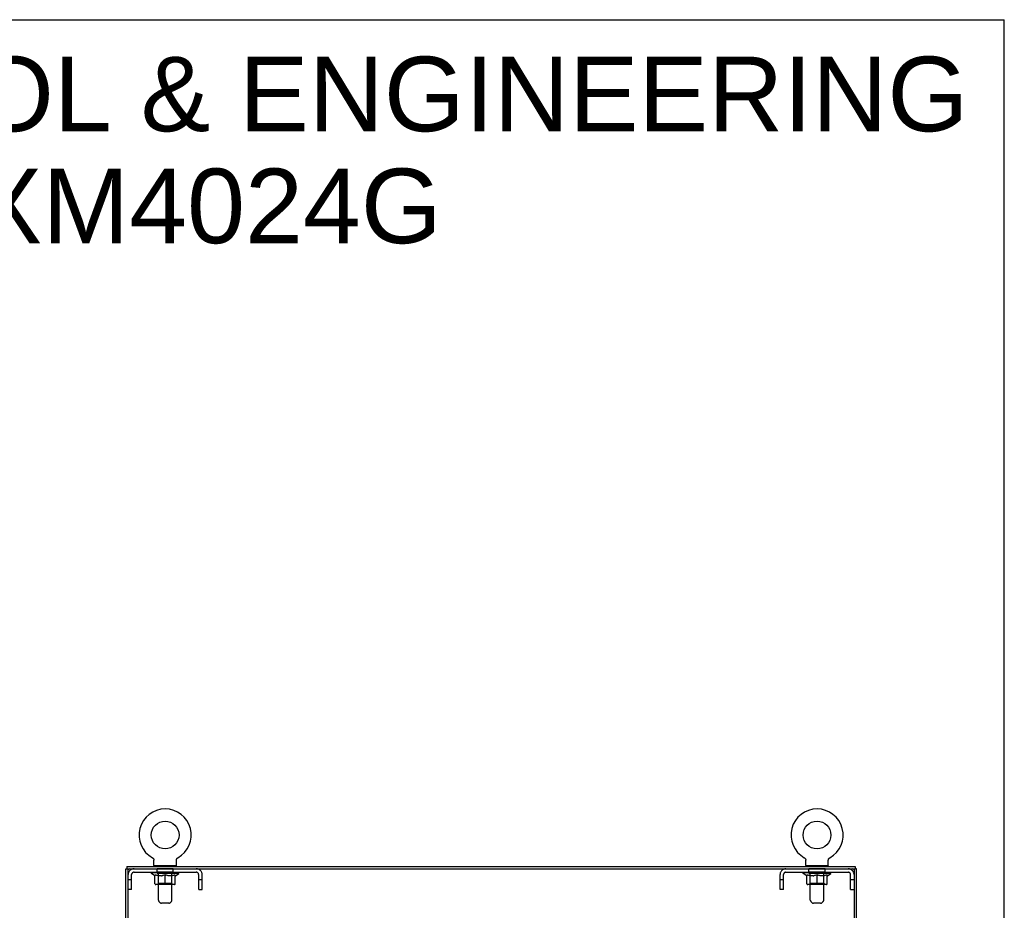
# Model space of a CAD drawing. Header units: inches. Extents: x 0 to 214, y 0 to 139.
# Tile 15 of 15: x 161 to 214, y 90 to 139. Entities that reach past the tile are written whole.
import ezdxf

# ---------------------------------------------------------------- set-up
doc = ezdxf.new("R2010")
doc.units = ezdxf.units.IN
doc.header["$LTSCALE"] = 11.782908
doc.header["$MEASUREMENT"] = 0
doc.linetypes.add('HIDDEN', pattern=[0.2, 0.1, -0.1])
doc.layers.get('0').update_dxf_attribs({"linetype": 'CONTINUOUS'})
for name, color, linetype in [('02___PRT_ALL_AXES', 7, 'CONTINUOUS'), ('DEFAULT_2', 8, 'HIDDEN'), ('DIMENSIONS', 7, 'CONTINUOUS')]:
    doc.layers.add(name, color=color, linetype=linetype)
doc.styles.get("Standard").update_dxf_attribs({"font": 'arial.ttf'})

msp = doc.modelspace()

# ---------------------------------------------------------------- linework, layer by layer
at = {"color": 7, "linetype": 'Continuous'}
for p, q in [((0, 138.622), (214.235, 138.622)), ((214.235, 0), (214.235, 138.622)), ((168.169, 93.318), (168.169, 93.318)), ((168.169, 93.318), (168.174, 93.315)), ((168.171, 93.317), (168.17, 93.317)), ((168.174, 93.315), (168.179, 93.312)), ((168.179, 93.312), (168.184, 93.308)), ((168.184, 93.308), (168.189, 93.305)), ((168.189, 93.305), (168.193, 93.301)), ((168.193, 93.301), (168.198, 93.297)), ((168.198, 93.297), (168.202, 93.293)), ((168.202, 93.293), (168.206, 93.289)), ((168.206, 93.289), (168.21, 93.284)), ((168.21, 93.284), (168.214, 93.28)), ((168.214, 93.28), (168.218, 93.275)), ((168.218, 93.275), (168.221, 93.27)), ((168.221, 93.27), (168.225, 93.265)), ((168.224, 93.265), (168.228, 93.26)), ((168.228, 93.26), (168.231, 93.255)), ((168.23, 93.255), (168.233, 93.249)), ((168.233, 93.25), (168.236, 93.244)), ((168.236, 93.244), (168.238, 93.238)), ((168.238, 93.239), (168.24, 93.233)), ((168.24, 93.233), (168.242, 93.227)), ((168.242, 93.227), (168.244, 93.221)), ((168.244, 93.222), (168.245, 93.216)), ((168.245, 93.216), (168.246, 93.21)), ((168.246, 93.21), (168.247, 93.204)), ((168.247, 93.204), (168.248, 93.198)), ((168.248, 93.198), (168.249, 93.192)), ((168.249, 93.192), (168.249, 93.186)), ((168.249, 93.186), (168.249, 93.181)), ((168.249, 92.896), (168.249, 93.181)), ((169.469, 93.192), (169.47, 93.198)), ((169.469, 92.896), (169.469, 93.181)), ((169.47, 93.198), (169.471, 93.204)), ((169.471, 93.204), (169.472, 93.21)), ((169.472, 93.21), (169.473, 93.216)), ((169.473, 93.216), (169.474, 93.222)), ((169.474, 93.221), (169.476, 93.227)), ((169.476, 93.227), (169.478, 93.233)), ((169.478, 93.233), (169.48, 93.239)), ((169.48, 93.238), (169.482, 93.244)), ((169.482, 93.244), (169.485, 93.25)), ((169.485, 93.249), (169.487, 93.255)), ((169.487, 93.255), (169.49, 93.26)), ((169.49, 93.26), (169.493, 93.265)), ((169.493, 93.265), (169.497, 93.27)), ((169.497, 93.27), (169.5, 93.275)), ((169.5, 93.275), (169.504, 93.28)), ((169.504, 93.28), (169.508, 93.284)), ((169.508, 93.284), (169.512, 93.289)), ((169.512, 93.289), (169.516, 93.293)), ((169.516, 93.293), (169.52, 93.297)), ((169.52, 93.297), (169.525, 93.301)), ((169.525, 93.301), (169.529, 93.305)), ((169.529, 93.305), (169.534, 93.308)), ((169.534, 93.308), (169.539, 93.312)), ((169.539, 93.312), (169.544, 93.315)), ((169.539, 93.312), (169.54, 93.313)), ((169.544, 93.315), (169.549, 93.318)), ((169.548, 93.317), (169.547, 93.317)), ((169.549, 93.318), (169.549, 93.318)), ((169.549, 93.318), (169.549, 93.318)), ((203.419, 93.318), (203.419, 93.318)), ((203.419, 93.318), (203.424, 93.315)), ((203.421, 93.317), (203.42, 93.317)), ((203.424, 93.315), (203.429, 93.312)), ((203.429, 93.312), (203.434, 93.308)), ((203.434, 93.308), (203.439, 93.305)), ((203.439, 93.305), (203.443, 93.301)), ((203.443, 93.301), (203.448, 93.297)), ((203.448, 93.297), (203.452, 93.293)), ((203.452, 93.293), (203.456, 93.289)), ((203.456, 93.289), (203.46, 93.284)), ((203.46, 93.284), (203.464, 93.28)), ((203.464, 93.28), (203.468, 93.275)), ((203.468, 93.275), (203.471, 93.27)), ((203.471, 93.27), (203.475, 93.265)), ((203.474, 93.265), (203.478, 93.26)), ((203.478, 93.26), (203.481, 93.255)), ((203.48, 93.255), (203.483, 93.249)), ((203.483, 93.25), (203.486, 93.244)), ((203.486, 93.244), (203.488, 93.238)), ((203.488, 93.239), (203.49, 93.233)), ((203.49, 93.233), (203.492, 93.227)), ((203.492, 93.227), (203.494, 93.221)), ((203.494, 93.222), (203.495, 93.216)), ((203.495, 93.216), (203.496, 93.21)), ((203.496, 93.21), (203.497, 93.204)), ((203.497, 93.204), (203.498, 93.198)), ((203.498, 93.198), (203.499, 93.192)), ((203.499, 93.192), (203.499, 93.186)), ((203.499, 93.186), (203.499, 93.181)), ((203.499, 92.896), (203.499, 93.181)), ((204.719, 93.192), (204.72, 93.198)), ((204.719, 92.896), (204.719, 93.181)), ((204.72, 93.198), (204.721, 93.204)), ((204.721, 93.204), (204.722, 93.21)), ((204.722, 93.21), (204.723, 93.216)), ((204.723, 93.216), (204.724, 93.222)), ((204.724, 93.221), (204.726, 93.227)), ((204.726, 93.227), (204.728, 93.233)), ((204.728, 93.233), (204.73, 93.239)), ((204.73, 93.238), (204.732, 93.244)), ((204.732, 93.244), (204.735, 93.25)), ((204.735, 93.249), (204.737, 93.255)), ((204.737, 93.255), (204.74, 93.26)), ((204.74, 93.26), (204.743, 93.265)), ((204.743, 93.265), (204.747, 93.27)), ((204.747, 93.27), (204.75, 93.275)), ((204.754, 93.28), (204.758, 93.284)), ((204.762, 93.289), (204.766, 93.293)), ((204.77, 93.297), (204.775, 93.301)), ((204.775, 93.301), (204.779, 93.305)), ((204.779, 93.305), (204.784, 93.308)), ((204.784, 93.308), (204.789, 93.312)), ((204.789, 93.312), (204.794, 93.315)), ((204.789, 93.312), (204.79, 93.313)), ((204.794, 93.315), (204.799, 93.318)), ((204.798, 93.317), (204.797, 93.317)), ((204.799, 93.318), (204.799, 93.318)), ((166.734, 8.971), (166.734, 92.721)), ((166.734, 92.721), (166.796, 92.721)), ((166.796, 92.846), (166.796, 92.721)), ((166.796, 92.846), (206.171, 92.846)), ((166.859, 9.033), (166.859, 92.658)), ((166.921, 92.721), (206.046, 92.721)), ((168.264, 92.876), (168.264, 92.846)), ((169.454, 92.876), (168.264, 92.876)), ((169.454, 92.876), (169.454, 92.846)), ((203.514, 92.876), (203.514, 92.846)), ((204.704, 92.876), (203.514, 92.876)), ((204.704, 92.876), (204.704, 92.846)), ((206.109, 92.658), (206.109, 9.033)), ((206.171, 92.846), (206.171, 92.721)), ((206.234, 92.721), (206.171, 92.721)), ((206.234, 8.971), (206.234, 92.721))]:
    msp.add_line(p, q, dxfattribs=at)
at = {"color": 3, "linetype": 'Continuous'}
for p, q in [((166.796, 92.721), (166.921, 92.721)), ((166.859, 92.721), (166.859, 92.658)), ((206.046, 92.721), (206.171, 92.721)), ((206.109, 92.658), (206.109, 92.721))]:
    msp.add_line(p, q, dxfattribs=at)
at = {"color": 7, "linetype": 'Continuous'}
for points in [[(169.469, 93.181), (169.469, 93.186), (169.469, 93.192)], [(169.469, 93.181), (169.469, 93.186), (169.469, 93.192)], [(204.719, 93.181), (204.719, 93.186), (204.719, 93.192)], [(204.719, 93.181), (204.719, 93.186), (204.719, 93.192)], [(204.75, 93.275), (204.754, 93.28), (204.758, 93.284)], [(204.758, 93.284), (204.762, 93.289), (204.766, 93.293)], [(204.766, 93.293), (204.77, 93.297), (204.775, 93.301)]]:
    msp.add_lwpolyline(points, dxfattribs=at)
for centre in [(168.859, 94.547), (204.109, 94.547)]:
    msp.add_circle(centre, 0.75, dxfattribs=at)
for centre, radius, start, end in [((168.859, 94.547), 1.41, 299.2655, 240.7345), ((204.109, 94.547), 1.41, 299.2655, 240.7345), ((166.921, 92.658), 0.0625, 90, 180), ((168.269, 92.896), 0.02, 180, 263.0769), ((169.449, 92.896), 0.02, 276.9231, 360), ((203.519, 92.896), 0.02, 180, 263.0769), ((204.699, 92.896), 0.02, 276.9231, 360), ((206.046, 92.658), 0.0625, 0, 90)]:
    msp.add_arc(centre, radius, start, end, dxfattribs=at)
at = {"layer": '02___PRT_ALL_AXES', "color": 8, "linetype": 'HIDDEN'}
for p, q in [((168.421, 92.534), (168.421, 92.721)), ((169.296, 92.721), (168.421, 92.721)), ((169.296, 92.534), (169.296, 92.721)), ((203.671, 92.534), (203.671, 92.721)), ((204.546, 92.721), (203.671, 92.721)), ((204.546, 92.534), (204.546, 92.721)), ((169.296, 92.534), (168.421, 92.534)), ((204.546, 92.534), (203.671, 92.534))]:
    msp.add_line(p, q, dxfattribs=at)
at = {"layer": 'DEFAULT_2', "color": 8, "linetype": 'HIDDEN'}
for p, q in [((168.178, 93.313), (168.179, 93.312)), ((203.428, 93.313), (203.429, 93.312)), ((204.799, 93.318), (204.799, 93.318)), ((168.484, 92.876), (168.484, 92.846)), ((168.494, 91.03), (168.494, 92.846)), ((169.224, 91.03), (169.224, 92.846)), ((169.234, 92.876), (169.234, 92.846)), ((203.734, 92.876), (203.734, 92.846)), ((203.744, 91.03), (203.744, 92.846)), ((204.474, 91.03), (204.474, 92.846)), ((204.484, 92.876), (204.484, 92.846)), ((167.046, 92.126), (166.859, 92.126)), ((167.046, 91.596), (167.046, 92.404)), ((167.176, 92.534), (170.542, 92.534)), ((168.115, 92.471), (168.115, 92.526)), ((168.302, 92.34), (168.115, 92.471)), ((169.602, 92.471), (168.115, 92.471)), ((168.127, 92.518), (168.127, 92.526)), ((168.137, 92.514), (168.137, 92.518)), ((168.137, 92.514), (169.581, 92.514)), ((168.148, 92.514), (168.148, 92.518)), ((168.149, 92.514), (168.149, 92.518)), ((168.16, 92.518), (168.16, 92.526)), ((168.18, 92.514), (168.18, 92.518)), ((168.182, 92.514), (168.182, 92.518)), ((168.215, 92.518), (168.215, 92.526)), ((168.232, 92.514), (168.232, 92.518)), ((168.236, 92.514), (168.236, 92.518)), ((168.472, 92.518), (168.243, 92.518)), ((168.289, 92.518), (168.289, 92.526)), ((168.291, 92.514), (168.291, 92.518)), ((168.291, 92.514), (168.291, 92.518)), ((168.294, 92.514), (168.294, 92.518)), ((168.302, 92.34), (168.308, 92.34)), ((168.304, 92.514), (168.304, 92.518)), ((168.304, 92.514), (168.304, 92.518)), ((168.308, 92.514), (168.308, 92.518)), ((168.308, 91.916), (168.308, 92.395)), ((168.308, 92.395), (168.343, 92.382)), ((168.311, 92.514), (168.311, 92.519)), ((168.315, 92.514), (168.315, 92.518)), ((168.335, 92.514), (168.335, 92.518)), ((168.377, 92.37), (168.343, 92.382)), ((168.353, 92.514), (168.353, 92.518)), ((168.355, 92.514), (168.355, 92.521)), ((168.411, 92.36), (168.377, 92.371)), ((168.381, 92.518), (168.381, 92.526)), ((168.381, 92.514), (168.381, 92.518)), ((168.393, 92.514), (168.393, 92.518)), ((168.398, 92.514), (168.398, 92.518)), ((168.406, 92.514), (168.406, 92.518)), ((168.444, 92.352), (168.41, 92.361)), ((168.421, 92.514), (168.421, 92.522)), ((168.442, 92.514), (168.442, 92.518)), ((168.477, 92.345), (168.443, 92.352)), ((168.445, 92.514), (168.445, 92.518)), ((168.472, 92.514), (168.472, 92.518)), ((168.51, 92.34), (168.476, 92.346)), ((168.55, 92.518), (168.485, 92.518)), ((168.487, 92.518), (168.487, 92.526)), ((168.493, 91.919), (168.493, 92.467)), ((168.495, 92.514), (168.495, 92.518)), ((168.501, 92.514), (168.501, 92.518)), ((168.508, 92.514), (168.508, 92.524)), ((168.658, 92.34), (168.51, 92.34)), ((168.515, 92.514), (168.515, 92.518)), ((168.527, 92.514), (168.527, 92.518)), ((168.55, 92.514), (168.55, 92.518)), ((168.638, 92.518), (168.576, 92.518)), ((168.599, 92.514), (168.599, 92.518)), ((168.605, 92.518), (168.605, 92.526)), ((168.609, 92.514), (168.609, 92.518)), ((168.612, 92.514), (168.612, 92.525)), ((168.615, 92.514), (168.615, 92.518)), ((168.625, 92.514), (168.625, 92.518)), ((168.638, 92.514), (168.638, 92.518)), ((168.658, 92.34), (168.691, 92.346)), ((168.732, 92.518), (168.675, 92.518)), ((168.691, 92.514), (168.691, 92.518)), ((168.724, 92.352), (168.691, 92.345)), ((168.724, 92.518), (168.816, 92.523)), ((168.757, 92.361), (168.724, 92.352)), ((168.73, 92.518), (168.73, 92.526)), ((168.73, 92.526), (168.73, 92.526)), ((168.73, 92.518), (168.73, 92.525)), ((168.73, 92.514), (168.73, 92.518)), ((168.732, 92.514), (168.732, 92.518)), ((168.735, 92.514), (168.735, 92.518)), ((168.737, 92.514), (168.737, 92.518)), ((168.791, 92.371), (168.757, 92.36)), ((168.78, 92.518), (168.853, 92.518)), ((168.788, 92.514), (168.788, 92.518)), ((168.825, 92.382), (168.79, 92.37)), ((168.791, 92.518), (168.791, 92.522)), ((168.816, 92.518), (168.816, 92.523)), ((168.859, 92.395), (168.824, 92.382)), ((168.831, 92.514), (168.831, 92.518)), ((168.856, 92.518), (168.856, 92.518)), ((168.856, 92.514), (168.856, 92.518)), ((168.856, 92.514), (168.856, 92.518)), ((168.859, 92.518), (168.859, 92.526)), ((168.859, 92.526), (168.994, 92.518)), ((168.859, 91.872), (168.859, 92.395)), ((168.859, 92.395), (168.894, 92.382)), ((168.862, 92.514), (168.862, 92.518)), ((168.862, 92.514), (168.862, 92.518)), ((168.862, 92.518), (168.862, 92.518)), ((168.887, 92.514), (168.887, 92.518)), ((168.887, 92.518), (168.938, 92.518)), ((168.928, 92.37), (168.893, 92.382)), ((168.961, 92.36), (168.927, 92.371)), ((168.93, 92.514), (168.93, 92.518)), ((168.994, 92.352), (168.961, 92.361)), ((168.981, 92.514), (168.981, 92.518)), ((168.982, 92.514), (168.982, 92.518)), ((168.985, 92.514), (168.985, 92.518)), ((168.985, 92.518), (169.043, 92.518)), ((168.987, 92.526), (168.988, 92.526)), ((168.987, 92.518), (168.987, 92.525)), ((168.987, 92.514), (168.987, 92.518)), ((168.988, 92.518), (168.988, 92.526)), ((169.027, 92.345), (168.994, 92.352)), ((169.027, 92.514), (169.027, 92.518)), ((169.06, 92.34), (169.027, 92.346)), ((169.208, 92.34), (169.06, 92.34)), ((169.08, 92.514), (169.08, 92.518)), ((169.08, 92.518), (169.142, 92.518)), ((169.093, 92.514), (169.093, 92.518)), ((169.103, 92.514), (169.103, 92.518)), ((169.106, 92.514), (169.106, 92.525)), ((169.109, 92.514), (169.109, 92.518)), ((169.113, 92.518), (169.113, 92.526)), ((169.119, 92.514), (169.119, 92.518)), ((169.167, 92.514), (169.167, 92.518)), ((169.167, 92.518), (169.233, 92.518)), ((169.191, 92.514), (169.191, 92.518)), ((169.203, 92.514), (169.203, 92.518)), ((169.208, 92.34), (169.241, 92.346)), ((169.21, 92.514), (169.21, 92.524)), ((169.217, 92.514), (169.217, 92.518)), ((169.223, 92.514), (169.223, 92.518)), ((169.225, 91.919), (169.225, 92.467)), ((169.231, 92.518), (169.231, 92.526)), ((169.275, 92.352), (169.241, 92.345)), ((169.246, 92.514), (169.246, 92.518)), ((169.246, 92.518), (169.475, 92.518)), ((169.273, 92.514), (169.273, 92.518)), ((169.308, 92.361), (169.274, 92.352)), ((169.276, 92.514), (169.276, 92.518)), ((169.297, 92.514), (169.297, 92.522)), ((169.341, 92.371), (169.307, 92.36)), ((169.312, 92.514), (169.312, 92.518)), ((169.32, 92.514), (169.32, 92.518)), ((169.325, 92.514), (169.325, 92.518)), ((169.337, 92.518), (169.337, 92.526)), ((169.337, 92.514), (169.337, 92.518)), ((169.375, 92.382), (169.341, 92.37)), ((169.363, 92.514), (169.363, 92.521)), ((169.365, 92.514), (169.365, 92.518)), ((169.409, 92.395), (169.375, 92.382)), ((169.383, 92.514), (169.383, 92.518)), ((169.403, 92.514), (169.403, 92.518)), ((169.406, 92.514), (169.406, 92.519)), ((169.409, 91.916), (169.409, 92.395)), ((169.409, 92.34), (169.416, 92.34)), ((169.41, 92.514), (169.41, 92.518)), ((169.414, 92.514), (169.414, 92.518)), ((169.414, 92.514), (169.414, 92.518)), ((169.416, 92.34), (169.602, 92.471)), ((169.423, 92.514), (169.423, 92.518)), ((169.426, 92.514), (169.426, 92.518)), ((169.427, 92.514), (169.427, 92.518)), ((169.428, 92.518), (169.428, 92.526)), ((169.482, 92.514), (169.482, 92.518)), ((169.485, 92.514), (169.485, 92.518)), ((169.503, 92.518), (169.503, 92.526)), ((169.536, 92.514), (169.536, 92.518)), ((169.538, 92.514), (169.538, 92.518)), ((169.558, 92.518), (169.558, 92.526)), ((169.569, 92.514), (169.569, 92.518)), ((169.57, 92.514), (169.57, 92.518)), ((169.581, 92.514), (169.581, 92.518)), ((169.591, 92.518), (169.591, 92.526)), ((169.602, 92.471), (169.602, 92.526)), ((170.672, 91.596), (170.672, 92.404)), ((170.859, 92.126), (170.672, 92.126)), ((170.859, 91.596), (170.859, 92.404)), ((202.109, 91.596), (202.109, 92.404)), ((202.296, 92.126), (202.109, 92.126)), ((202.296, 91.596), (202.296, 92.404)), ((202.426, 92.534), (205.792, 92.534)), ((203.365, 92.471), (203.365, 92.526)), ((204.852, 92.471), (203.365, 92.471)), ((203.552, 92.34), (203.365, 92.471)), ((203.377, 92.518), (203.377, 92.526)), ((203.387, 92.514), (203.387, 92.518)), ((203.387, 92.514), (204.831, 92.514)), ((203.398, 92.514), (203.398, 92.518)), ((203.399, 92.514), (203.399, 92.518)), ((203.41, 92.518), (203.41, 92.526)), ((203.43, 92.514), (203.43, 92.518)), ((203.432, 92.514), (203.432, 92.518)), ((203.465, 92.518), (203.465, 92.526)), ((203.482, 92.514), (203.482, 92.518)), ((203.486, 92.514), (203.486, 92.518)), ((203.722, 92.518), (203.493, 92.518)), ((203.539, 92.518), (203.539, 92.526)), ((203.541, 92.514), (203.541, 92.518)), ((203.541, 92.514), (203.541, 92.518)), ((203.544, 92.514), (203.544, 92.518)), ((203.552, 92.34), (203.558, 92.34)), ((203.554, 92.514), (203.554, 92.518)), ((203.554, 92.514), (203.554, 92.518)), ((203.558, 92.514), (203.558, 92.518)), ((203.558, 91.916), (203.558, 92.395)), ((203.558, 92.395), (203.593, 92.382)), ((203.561, 92.514), (203.561, 92.519)), ((203.565, 92.514), (203.565, 92.518)), ((203.585, 92.514), (203.585, 92.518)), ((203.627, 92.37), (203.593, 92.382)), ((203.603, 92.514), (203.603, 92.518)), ((203.605, 92.514), (203.605, 92.521)), ((203.661, 92.36), (203.627, 92.371)), ((203.631, 92.518), (203.631, 92.526)), ((203.631, 92.514), (203.631, 92.518)), ((203.643, 92.514), (203.643, 92.518)), ((203.648, 92.514), (203.648, 92.518)), ((203.656, 92.514), (203.656, 92.518)), ((203.694, 92.352), (203.66, 92.361)), ((203.671, 92.514), (203.671, 92.522)), ((203.692, 92.514), (203.692, 92.518)), ((203.727, 92.345), (203.693, 92.352)), ((203.695, 92.514), (203.695, 92.518)), ((203.722, 92.514), (203.722, 92.518)), ((203.76, 92.34), (203.726, 92.346)), ((203.8, 92.518), (203.735, 92.518)), ((203.737, 92.518), (203.737, 92.526)), ((203.743, 91.919), (203.743, 92.467)), ((203.745, 92.514), (203.745, 92.518)), ((203.751, 92.514), (203.751, 92.518)), ((203.758, 92.514), (203.758, 92.524)), ((203.908, 92.34), (203.76, 92.34)), ((203.765, 92.514), (203.765, 92.518)), ((203.777, 92.514), (203.777, 92.518)), ((203.8, 92.514), (203.8, 92.518)), ((203.888, 92.518), (203.826, 92.518)), ((203.849, 92.514), (203.849, 92.518)), ((203.855, 92.518), (203.855, 92.526)), ((203.859, 92.514), (203.859, 92.518)), ((203.862, 92.514), (203.862, 92.525)), ((203.865, 92.514), (203.865, 92.518)), ((203.875, 92.514), (203.875, 92.518)), ((203.888, 92.514), (203.888, 92.518)), ((203.908, 92.34), (203.941, 92.346)), ((203.982, 92.518), (203.925, 92.518)), ((203.941, 92.514), (203.941, 92.518)), ((203.974, 92.352), (203.941, 92.345)), ((203.974, 92.518), (204.066, 92.523)), ((204.007, 92.361), (203.974, 92.352)), ((203.98, 92.518), (203.98, 92.526)), ((203.98, 92.526), (203.98, 92.526)), ((203.98, 92.518), (203.98, 92.525)), ((203.98, 92.514), (203.98, 92.518)), ((203.982, 92.514), (203.982, 92.518)), ((203.985, 92.514), (203.985, 92.518)), ((203.987, 92.514), (203.987, 92.518)), ((204.041, 92.371), (204.007, 92.36)), ((204.03, 92.518), (204.103, 92.518)), ((204.038, 92.514), (204.038, 92.518)), ((204.075, 92.382), (204.04, 92.37)), ((204.041, 92.518), (204.041, 92.522)), ((204.066, 92.518), (204.066, 92.523)), ((204.109, 92.395), (204.074, 92.382)), ((204.081, 92.514), (204.081, 92.518)), ((204.106, 92.518), (204.106, 92.518)), ((204.106, 92.514), (204.106, 92.518)), ((204.106, 92.514), (204.106, 92.518)), ((204.109, 92.518), (204.109, 92.526)), ((204.109, 92.526), (204.244, 92.518)), ((204.109, 91.872), (204.109, 92.395)), ((204.109, 92.395), (204.144, 92.382)), ((204.112, 92.514), (204.112, 92.518)), ((204.112, 92.514), (204.112, 92.518)), ((204.112, 92.518), (204.112, 92.518)), ((204.137, 92.514), (204.137, 92.518)), ((204.137, 92.518), (204.188, 92.518)), ((204.178, 92.37), (204.143, 92.382)), ((204.211, 92.36), (204.177, 92.371)), ((204.18, 92.514), (204.18, 92.518)), ((204.244, 92.352), (204.211, 92.361)), ((204.231, 92.514), (204.231, 92.518)), ((204.232, 92.514), (204.232, 92.518)), ((204.235, 92.514), (204.235, 92.518)), ((204.235, 92.518), (204.293, 92.518)), ((204.237, 92.526), (204.238, 92.526)), ((204.237, 92.518), (204.237, 92.525)), ((204.237, 92.514), (204.237, 92.518)), ((204.238, 92.518), (204.238, 92.526)), ((204.277, 92.345), (204.244, 92.352)), ((204.277, 92.514), (204.277, 92.518)), ((204.31, 92.34), (204.277, 92.346)), ((204.458, 92.34), (204.31, 92.34)), ((204.33, 92.514), (204.33, 92.518)), ((204.33, 92.518), (204.392, 92.518)), ((204.343, 92.514), (204.343, 92.518)), ((204.353, 92.514), (204.353, 92.518)), ((204.356, 92.514), (204.356, 92.525)), ((204.359, 92.514), (204.359, 92.518)), ((204.363, 92.518), (204.363, 92.526)), ((204.369, 92.514), (204.369, 92.518)), ((204.417, 92.514), (204.417, 92.518)), ((204.417, 92.518), (204.483, 92.518)), ((204.441, 92.514), (204.441, 92.518)), ((204.453, 92.514), (204.453, 92.518)), ((204.458, 92.34), (204.491, 92.346)), ((204.46, 92.514), (204.46, 92.524)), ((204.467, 92.514), (204.467, 92.518)), ((204.473, 92.514), (204.473, 92.518)), ((204.475, 91.919), (204.475, 92.467)), ((204.481, 92.518), (204.481, 92.526)), ((204.525, 92.352), (204.491, 92.345)), ((204.496, 92.514), (204.496, 92.518)), ((204.496, 92.518), (204.725, 92.518)), ((204.523, 92.514), (204.523, 92.518)), ((204.558, 92.361), (204.524, 92.352)), ((204.526, 92.514), (204.526, 92.518)), ((204.547, 92.514), (204.547, 92.522)), ((204.591, 92.371), (204.557, 92.36)), ((204.562, 92.514), (204.562, 92.518)), ((204.57, 92.514), (204.57, 92.518)), ((204.575, 92.514), (204.575, 92.518)), ((204.587, 92.518), (204.587, 92.526)), ((204.587, 92.514), (204.587, 92.518)), ((204.625, 92.382), (204.591, 92.37)), ((204.613, 92.514), (204.613, 92.521)), ((204.615, 92.514), (204.615, 92.518)), ((204.659, 92.395), (204.625, 92.382)), ((204.633, 92.514), (204.633, 92.518)), ((204.653, 92.514), (204.653, 92.518)), ((204.656, 92.514), (204.656, 92.519)), ((204.659, 91.916), (204.659, 92.395)), ((204.659, 92.34), (204.666, 92.34)), ((204.66, 92.514), (204.66, 92.518)), ((204.664, 92.514), (204.664, 92.518)), ((204.664, 92.514), (204.664, 92.518)), ((204.666, 92.34), (204.852, 92.471)), ((204.673, 92.514), (204.673, 92.518)), ((204.676, 92.514), (204.676, 92.518)), ((204.677, 92.514), (204.677, 92.518)), ((204.678, 92.518), (204.678, 92.526)), ((204.732, 92.514), (204.732, 92.518)), ((204.735, 92.514), (204.735, 92.518)), ((204.753, 92.518), (204.753, 92.526)), ((204.786, 92.514), (204.786, 92.518)), ((204.788, 92.514), (204.788, 92.518)), ((204.808, 92.518), (204.808, 92.526)), ((204.819, 92.514), (204.819, 92.518)), ((204.82, 92.514), (204.82, 92.518)), ((204.831, 92.514), (204.831, 92.518)), ((204.841, 92.518), (204.841, 92.526)), ((204.852, 92.471), (204.852, 92.526)), ((205.922, 91.596), (205.922, 92.404)), ((206.109, 92.126), (205.922, 92.126)), ((167.046, 91.596), (166.859, 91.596)), ((169.366, 91.872), (168.352, 91.872)), ((168.493, 91.919), (168.446, 91.872)), ((169.225, 91.919), (168.493, 91.919)), ((169.225, 91.919), (169.271, 91.872)), ((170.672, 91.596), (170.859, 91.596)), ((202.296, 91.596), (202.109, 91.596)), ((204.616, 91.872), (203.602, 91.872)), ((203.743, 91.919), (203.696, 91.872)), ((204.475, 91.919), (203.743, 91.919)), ((204.475, 91.919), (204.521, 91.872)), ((205.922, 91.596), (206.109, 91.596)), ((168.595, 90.888), (168.523, 90.959)), ((169.053, 90.859), (168.665, 90.859)), ((169.123, 90.888), (169.195, 90.959)), ((203.845, 90.888), (203.773, 90.959)), ((204.303, 90.859), (203.915, 90.859)), ((204.373, 90.888), (204.445, 90.959))]:
    msp.add_line(p, q, dxfattribs=at)
for centre, radius, start, end in [((167.176, 92.404), 0.317, 90, 180), ((168.269, 92.896), 0.02, 263.0769, 270), ((168.464, 92.846), 0.03, 0, 90), ((169.254, 92.846), 0.03, 90, 180), ((169.449, 92.896), 0.02, 270, 276.9231), ((170.542, 92.404), 0.317, 0, 90), ((202.426, 92.404), 0.317, 90, 180), ((203.519, 92.896), 0.02, 263.0769, 270), ((203.714, 92.846), 0.03, 0, 90), ((204.504, 92.846), 0.03, 90, 180), ((204.699, 92.896), 0.02, 270, 276.9231), ((205.792, 92.404), 0.317, 0, 90), ((167.176, 92.404), 0.13, 90, 180), ((168.446, 92.467), 0.0466, 0, 90), ((169.271, 92.467), 0.0466, 90, 180), ((170.542, 92.404), 0.13, 0, 90), ((202.426, 92.404), 0.13, 90, 180), ((203.696, 92.467), 0.0466, 0, 90), ((204.521, 92.467), 0.0466, 90, 180), ((205.792, 92.404), 0.13, 0, 90), ((168.352, 91.916), 0.0434, 180, 270), ((169.366, 91.916), 0.0434, 270, 360), ((203.602, 91.916), 0.0434, 180, 270), ((204.616, 91.916), 0.0434, 270, 360), ((168.594, 91.03), 0.1, 180, 225), ((168.665, 90.959), 0.1, 225, 270), ((169.053, 90.959), 0.1, 270, 315), ((169.124, 91.03), 0.1, 315, 360), ((203.844, 91.03), 0.1, 180, 225), ((203.915, 90.959), 0.1, 225, 270), ((204.303, 90.959), 0.1, 270, 315), ((204.374, 91.03), 0.1, 315, 360)]:
    msp.add_arc(centre, radius, start, end, dxfattribs=at)
for centre, major_axis, ratio, start_param, end_param in [((168.859, 92.526), (0.743, 0.008), 0.059247, 2.966439, 3.140971), ((168.092, 92.512), (0.232, 0), 0.060167, 0.426548, 1.470503), ((168.859, 92.526), (0.744, 0), 0.060167, 3.141593, 3.316126), ((168.092, 92.504), (0.232, 0.002), 0.059247, 1.374323, 1.469882), ((168.859, 92.526), (0.743, 0.015), 0.056515, 2.79136, 2.965893), ((168.064, 92.512), (0.232, 0.002), 0.059247, 0.251393, 1.295349), ((168.144, 92.512), (0.232, -0.002), 0.059247, 0.601702, 1.645657), ((168.859, 92.526), (0.743, -0.008), 0.059247, -2.966439, -2.791906), ((168.144, 92.504), (0.232, 0), 0.060167, 1.549477, 1.645036), ((168.064, 92.504), (0.232, 0.005), 0.056515, 1.199244, 1.294804), ((168.148, 92.507), (0.192, 0.002), 0.059247, 1.051627, 1.625044), ((168.125, 92.507), (0.192, 0.004), 0.056515, 0.876548, 1.449966), ((168.193, 92.507), (0.192, 0), 0.060167, 1.226781, 1.800198), ((168.859, 92.526), (0.743, 0.022), 0.052059, 2.616423, 2.790956), ((168.06, 92.512), (0.232, 0.005), 0.056515, 0.076315, 1.120271), ((168.217, 92.512), (0.232, -0.005), 0.056515, 0.77678, 1.820736), ((168.859, 92.526), (0.743, -0.015), 0.056515, -2.79136, -2.616827), ((168.217, 92.504), (0.232, -0.002), 0.059247, 1.724631, 1.82019), ((168.06, 92.504), (0.232, 0.007), 0.052059, 1.024308, 1.119867), ((168.124, 92.507), (0.192, 0.006), 0.052059, 0.701611, 1.275029), ((168.258, 92.507), (0.192, -0.002), 0.059247, 1.401935, 1.975352), ((168.859, 92.526), (0.743, 0.029), 0.046022, 2.441677, 2.61621), ((168.31, 92.512), (0.232, -0.007), 0.052059, 0.951717, 1.995673), ((168.859, 92.526), (0.743, -0.022), 0.052059, -2.616423, -2.441891), ((168.08, 92.512), (0.232, 0.007), 0.052059, -0.098622, 0.945334), ((168.31, 92.504), (0.232, -0.005), 0.056515, 1.899709, 1.995269), ((168.08, 92.504), (0.232, 0.009), 0.046022, 0.849561, 0.945121), ((168.146, 92.507), (0.192, 0.007), 0.046022, 0.526865, 1.100283), ((168.341, 92.507), (0.192, -0.004), 0.056515, 1.577013, 2.150431), ((168.859, 92.526), (0.743, 0.034), 0.038593, 2.267147, 2.44168), ((168.42, 92.512), (0.232, -0.009), 0.046022, 1.126463, 2.170419), ((168.123, 92.512), (0.232, 0.009), 0.046022, -0.273368, 0.770588), ((168.859, 92.526), (0.743, -0.029), 0.046022, -2.441677, -2.267144), ((168.42, 92.504), (0.232, -0.007), 0.052059, 2.074646, 2.170205), ((168.123, 92.504), (0.232, 0.011), 0.038593, 0.675031, 0.77059), ((168.189, 92.507), (0.192, 0.009), 0.038593, 0.352335, 0.925752), ((168.44, 92.507), (0.192, -0.006), 0.052059, 1.75195, 2.325367), ((168.859, 92.526), (0.743, 0.039), 0.030002, 2.09283, 2.267363), ((168.543, 92.512), (0.232, -0.011), 0.038593, 1.300994, 2.344949), ((168.189, 92.512), (0.232, 0.011), 0.038593, -0.447899, 0.596057), ((168.859, 92.526), (0.743, -0.034), 0.038593, -2.267147, -2.092614), ((168.543, 92.504), (0.232, -0.009), 0.046022, 2.249392, 2.344952), ((168.189, 92.504), (0.232, 0.012), 0.030002, 0.500714, 0.596274), ((168.252, 92.507), (0.192, 0.01), 0.030002, 0.178018, 0.751436), ((168.551, 92.507), (0.192, -0.007), 0.046022, 1.926696, 2.500114), ((168.276, 92.512), (0.232, 0.012), 0.030002, -0.622215, 0.421741), ((168.859, 92.526), (0.743, 0.042), 0.020513, 1.918702, 2.093235), ((168.675, 92.512), (0.232, -0.012), 0.030002, 1.47531, 2.519266), ((168.859, 92.526), (0.743, -0.039), 0.030002, -2.09283, -1.918297), ((168.675, 92.504), (0.232, -0.011), 0.038593, 2.423923, 2.519482), ((168.276, 92.504), (0.232, 0.013), 0.020513, 0.326586, 0.422146), ((168.334, 92.507), (0.192, 0.011), 0.020513, 0.00389, 0.577307), ((168.672, 92.507), (0.192, -0.009), 0.038593, 2.101227, 2.674644), ((168.38, 92.512), (0.232, 0.013), 0.020513, -0.796343, 0.247613), ((168.859, 92.526), (0.743, 0.044), 0.010411, 1.744712, 1.919245), ((168.813, 92.512), (0.232, -0.013), 0.020513, 1.649438, 2.693394), ((168.859, 92.526), (0.743, -0.042), 0.020513, -1.918702, -1.744169), ((168.813, 92.504), (0.232, -0.012), 0.030002, 2.598239, 2.693799), ((168.38, 92.504), (0.232, 0.014), 0.010411, 0.152596, 0.248156), ((168.432, 92.507), (0.192, 0.011), 0.010411, 6.113086, 6.686503), ((168.799, 92.507), (0.192, -0.01), 0.030002, 2.275543, 2.848961), ((168.499, 92.512), (0.232, 0.014), 0.010411, -0.970333, -0.000837), ((168.953, 92.512), (0.232, -0.014), 0.010411, 1.823428, 2.867384), ((168.859, 92.526), (0.743, -0.044), 0.010411, -1.744712, -1.570179), ((168.953, 92.504), (0.232, -0.013), 0.020513, 2.772368, 2.867927), ((168.928, 92.507), (0.192, -0.011), 0.020513, 2.449671, 3.023089), ((168.765, 92.512), (0.232, 0.014), 0.010411, 0.274209, 1.318165), ((168.664, 92.507), (0.192, 0.011), 0.010411, -0.000381, 0.517932), ((168.628, 92.504), (0.232, 0.014), 0.010411, 0.195236, 0.407198), ((168.859, 92.526), (0.743, 0.044), 0.010411, -1.579123, -1.39688), ((169.09, 92.504), (0.232, -0.014), 0.010411, 2.946357, 3.041917), ((169.054, 92.507), (0.192, -0.011), 0.010411, 2.623661, 3.142044), ((168.904, 92.512), (0.232, 0.013), 0.020513, 0.448199, 1.492154), ((168.79, 92.507), (0.192, 0.011), 0.020513, 0.118504, 0.691921), ((168.765, 92.504), (0.232, 0.013), 0.020513, 0.273666, 0.369225), ((169.219, 92.512), (0.232, -0.014), 0.010411, -3.140756, -2.17126), ((168.859, 92.526), (0.743, 0.042), 0.020513, -1.397424, -1.222891), ((168.859, 92.526), (0.743, -0.044), 0.010411, 1.222347, 1.39688), ((169.043, 92.512), (0.232, 0.012), 0.030002, 0.622327, 1.666283), ((168.919, 92.507), (0.192, 0.01), 0.030002, 0.292632, 0.86605), ((169.286, 92.507), (0.192, -0.011), 0.010411, 2.738275, 3.311692), ((169.338, 92.512), (0.232, -0.013), 0.020513, 2.89398, 3.937936), ((168.904, 92.504), (0.232, 0.012), 0.030002, 0.447794, 0.543354), ((169.338, 92.504), (0.232, -0.014), 0.010411, 2.893437, 2.988996), ((168.859, 92.526), (0.743, 0.039), 0.030002, -1.223295, -1.048762), ((168.859, 92.526), (0.743, -0.042), 0.020513, 1.048358, 1.222891), ((169.175, 92.512), (0.232, 0.011), 0.038593, 0.796643, 1.840599), ((169.045, 92.507), (0.192, 0.009), 0.038593, 0.466948, 1.040366), ((169.384, 92.507), (0.192, -0.011), 0.020513, 2.564285, 3.137703), ((169.442, 92.512), (0.232, -0.012), 0.030002, 2.719852, 3.763807), ((169.298, 92.512), (0.232, 0.009), 0.046022, 0.971174, 2.01513), ((169.043, 92.504), (0.232, 0.011), 0.038593, 0.62211, 0.71767), ((169.442, 92.504), (0.232, -0.013), 0.020513, 2.719447, 2.815007), ((168.859, 92.526), (0.743, 0.034), 0.038593, -1.048979, -0.874446), ((168.859, 92.526), (0.743, -0.039), 0.030002, 0.874229, 1.048762), ((169.166, 92.507), (0.192, 0.007), 0.046022, 0.641479, 1.214897), ((169.408, 92.512), (0.232, 0.007), 0.052059, 1.14592, 2.189876), ((169.466, 92.507), (0.192, -0.01), 0.030002, 2.390157, 2.963574), ((169.528, 92.512), (0.232, -0.011), 0.038593, 2.545535, 3.589491), ((169.278, 92.507), (0.192, 0.006), 0.052059, 0.816225, 1.389643), ((169.175, 92.504), (0.232, 0.009), 0.046022, 0.796641, 0.892201), ((169.528, 92.504), (0.232, -0.012), 0.030002, 2.545319, 2.640878), ((169.501, 92.512), (0.232, 0.005), 0.056515, 1.320857, 2.364813), ((168.859, 92.526), (0.743, 0.029), 0.046022, -0.874448, -0.699915), ((168.859, 92.526), (0.743, -0.034), 0.038593, 0.699913, 0.874446), ((169.595, 92.512), (0.232, -0.009), 0.046022, 2.371005, 3.41496), ((169.529, 92.507), (0.192, -0.009), 0.038593, 2.21584, 2.789258), ((169.377, 92.507), (0.192, 0.004), 0.056515, 0.991162, 1.564579), ((169.574, 92.512), (0.232, 0.002), 0.059247, 1.495935, 2.539891), ((169.638, 92.512), (0.232, -0.007), 0.052059, 2.196258, 3.240214), ((169.572, 92.507), (0.192, -0.007), 0.046022, 2.04131, 2.614727), ((169.298, 92.504), (0.232, 0.007), 0.052059, 0.971387, 1.066947), ((169.595, 92.504), (0.232, -0.011), 0.038593, 2.371002, 2.466562), ((169.626, 92.512), (0.232, 0), 0.060167, 1.671089, 2.715045), ((169.658, 92.512), (0.232, -0.005), 0.056515, 2.021322, 3.065278), ((168.859, 92.526), (0.743, 0.022), 0.052059, -0.699702, -0.525169), ((168.859, 92.526), (0.743, -0.029), 0.046022, 0.525382, 0.699915), ((169.46, 92.507), (0.192, 0.002), 0.059247, 1.16624, 1.739658), ((169.654, 92.512), (0.232, -0.002), 0.059247, 1.846243, 2.890199), ((169.594, 92.507), (0.192, -0.006), 0.052059, 1.866564, 2.439981), ((169.525, 92.507), (0.192, 0), 0.060167, 1.341394, 1.914812), ((169.593, 92.507), (0.192, -0.004), 0.056515, 1.691627, 2.265045), ((169.57, 92.507), (0.192, -0.002), 0.059247, 1.516549, 2.089966), ((169.408, 92.504), (0.232, 0.005), 0.056515, 1.146324, 1.241883), ((169.638, 92.504), (0.232, -0.009), 0.046022, 2.196472, 2.292031), ((168.859, 92.526), (0.743, 0.015), 0.056515, -0.524765, -0.350233), ((168.859, 92.526), (0.743, -0.022), 0.052059, 0.350636, 0.525169), ((169.501, 92.504), (0.232, 0.002), 0.059247, 1.321402, 1.416962), ((169.658, 92.504), (0.232, -0.007), 0.052059, 2.021726, 2.117285), ((168.859, 92.526), (0.743, 0.008), 0.059247, -0.349687, -0.175154), ((168.859, 92.526), (0.743, -0.015), 0.056515, 0.1757, 0.350233), ((169.574, 92.504), (0.232, 0), 0.060167, 1.496556, 1.592116), ((169.654, 92.504), (0.232, -0.005), 0.056515, 1.846789, 1.942348), ((169.626, 92.504), (0.232, -0.002), 0.059247, 1.67171, 1.76727), ((168.859, 92.526), (0.744, 0), 0.060167, -0.174533, 0), ((168.859, 92.526), (0.743, -0.008), 0.059247, 0.000621, 0.175154), ((204.109, 92.526), (0.743, 0.008), 0.059247, 2.966439, 3.140971), ((203.342, 92.512), (0.232, 0), 0.060167, 0.426548, 1.470503), ((204.109, 92.526), (0.744, 0), 0.060167, 3.141593, 3.316126), ((203.342, 92.504), (0.232, 0.002), 0.059247, 1.374323, 1.469882), ((204.109, 92.526), (0.743, 0.015), 0.056515, 2.79136, 2.965893), ((203.314, 92.512), (0.232, 0.002), 0.059247, 0.251393, 1.295349), ((203.394, 92.512), (0.232, -0.002), 0.059247, 0.601702, 1.645657), ((204.109, 92.526), (0.743, -0.008), 0.059247, -2.966439, -2.791906), ((203.394, 92.504), (0.232, 0), 0.060167, 1.549477, 1.645036), ((203.314, 92.504), (0.232, 0.005), 0.056515, 1.199244, 1.294804), ((203.398, 92.507), (0.192, 0.002), 0.059247, 1.051627, 1.625044), ((203.375, 92.507), (0.192, 0.004), 0.056515, 0.876548, 1.449966), ((203.443, 92.507), (0.192, 0), 0.060167, 1.226781, 1.800198), ((204.109, 92.526), (0.743, 0.022), 0.052059, 2.616423, 2.790956), ((203.31, 92.512), (0.232, 0.005), 0.056515, 0.076315, 1.120271), ((203.467, 92.512), (0.232, -0.005), 0.056515, 0.77678, 1.820736), ((204.109, 92.526), (0.743, -0.015), 0.056515, -2.79136, -2.616827), ((203.467, 92.504), (0.232, -0.002), 0.059247, 1.724631, 1.82019), ((203.31, 92.504), (0.232, 0.007), 0.052059, 1.024308, 1.119867), ((203.374, 92.507), (0.192, 0.006), 0.052059, 0.701611, 1.275029), ((203.508, 92.507), (0.192, -0.002), 0.059247, 1.401935, 1.975352), ((204.109, 92.526), (0.743, 0.029), 0.046022, 2.441677, 2.61621), ((203.56, 92.512), (0.232, -0.007), 0.052059, 0.951717, 1.995673), ((204.109, 92.526), (0.743, -0.022), 0.052059, -2.616423, -2.441891), ((203.33, 92.512), (0.232, 0.007), 0.052059, -0.098622, 0.945334), ((203.56, 92.504), (0.232, -0.005), 0.056515, 1.899709, 1.995269), ((203.33, 92.504), (0.232, 0.009), 0.046022, 0.849561, 0.945121), ((203.396, 92.507), (0.192, 0.007), 0.046022, 0.526865, 1.100283), ((203.591, 92.507), (0.192, -0.004), 0.056515, 1.577013, 2.150431), ((204.109, 92.526), (0.743, 0.034), 0.038593, 2.267147, 2.44168), ((203.67, 92.512), (0.232, -0.009), 0.046022, 1.126463, 2.170419), ((203.373, 92.512), (0.232, 0.009), 0.046022, -0.273368, 0.770588), ((204.109, 92.526), (0.743, -0.029), 0.046022, -2.441677, -2.267144), ((203.67, 92.504), (0.232, -0.007), 0.052059, 2.074646, 2.170205), ((203.373, 92.504), (0.232, 0.011), 0.038593, 0.675031, 0.77059), ((203.439, 92.507), (0.192, 0.009), 0.038593, 0.352335, 0.925752), ((203.69, 92.507), (0.192, -0.006), 0.052059, 1.75195, 2.325367), ((204.109, 92.526), (0.743, 0.039), 0.030002, 2.09283, 2.267363), ((203.793, 92.512), (0.232, -0.011), 0.038593, 1.300994, 2.344949), ((203.439, 92.512), (0.232, 0.011), 0.038593, -0.447899, 0.596057), ((204.109, 92.526), (0.743, -0.034), 0.038593, -2.267147, -2.092614), ((203.793, 92.504), (0.232, -0.009), 0.046022, 2.249392, 2.344952), ((203.439, 92.504), (0.232, 0.012), 0.030002, 0.500714, 0.596274), ((203.502, 92.507), (0.192, 0.01), 0.030002, 0.178018, 0.751436), ((203.801, 92.507), (0.192, -0.007), 0.046022, 1.926696, 2.500114), ((203.526, 92.512), (0.232, 0.012), 0.030002, -0.622215, 0.421741), ((204.109, 92.526), (0.743, 0.042), 0.020513, 1.918702, 2.093235), ((203.925, 92.512), (0.232, -0.012), 0.030002, 1.47531, 2.519266), ((204.109, 92.526), (0.743, -0.039), 0.030002, -2.09283, -1.918297), ((203.925, 92.504), (0.232, -0.011), 0.038593, 2.423923, 2.519482), ((203.526, 92.504), (0.232, 0.013), 0.020513, 0.326586, 0.422146), ((203.584, 92.507), (0.192, 0.011), 0.020513, 0.00389, 0.577307), ((203.922, 92.507), (0.192, -0.009), 0.038593, 2.101227, 2.674644), ((203.63, 92.512), (0.232, 0.013), 0.020513, -0.796343, 0.247613), ((204.109, 92.526), (0.743, 0.044), 0.010411, 1.744712, 1.919245), ((204.063, 92.512), (0.232, -0.013), 0.020513, 1.649438, 2.693394), ((204.109, 92.526), (0.743, -0.042), 0.020513, -1.918702, -1.744169), ((204.063, 92.504), (0.232, -0.012), 0.030002, 2.598239, 2.693799), ((203.63, 92.504), (0.232, 0.014), 0.010411, 0.152596, 0.248156), ((203.682, 92.507), (0.192, 0.011), 0.010411, 6.113086, 6.686503), ((204.049, 92.507), (0.192, -0.01), 0.030002, 2.275543, 2.848961), ((203.749, 92.512), (0.232, 0.014), 0.010411, -0.970333, -0.000837), ((204.203, 92.512), (0.232, -0.014), 0.010411, 1.823428, 2.867384), ((204.109, 92.526), (0.743, -0.044), 0.010411, -1.744712, -1.570179), ((204.203, 92.504), (0.232, -0.013), 0.020513, 2.772368, 2.867927), ((204.178, 92.507), (0.192, -0.011), 0.020513, 2.449671, 3.023089), ((204.015, 92.512), (0.232, 0.014), 0.010411, 0.274209, 1.318165), ((203.914, 92.507), (0.192, 0.011), 0.010411, -0.000381, 0.517932), ((203.878, 92.504), (0.232, 0.014), 0.010411, 0.195236, 0.407198), ((204.109, 92.526), (0.743, 0.044), 0.010411, -1.579123, -1.39688), ((204.34, 92.504), (0.232, -0.014), 0.010411, 2.946357, 3.041917), ((204.304, 92.507), (0.192, -0.011), 0.010411, 2.623661, 3.142044), ((204.154, 92.512), (0.232, 0.013), 0.020513, 0.448199, 1.492154), ((204.04, 92.507), (0.192, 0.011), 0.020513, 0.118504, 0.691921), ((204.015, 92.504), (0.232, 0.013), 0.020513, 0.273666, 0.369225), ((204.469, 92.512), (0.232, -0.014), 0.010411, -3.140756, -2.17126), ((204.109, 92.526), (0.743, 0.042), 0.020513, -1.397424, -1.222891), ((204.109, 92.526), (0.743, -0.044), 0.010411, 1.222347, 1.39688), ((204.293, 92.512), (0.232, 0.012), 0.030002, 0.622327, 1.666283), ((204.169, 92.507), (0.192, 0.01), 0.030002, 0.292632, 0.86605), ((204.536, 92.507), (0.192, -0.011), 0.010411, 2.738275, 3.311692), ((204.588, 92.512), (0.232, -0.013), 0.020513, 2.89398, 3.937936), ((204.154, 92.504), (0.232, 0.012), 0.030002, 0.447794, 0.543354), ((204.588, 92.504), (0.232, -0.014), 0.010411, 2.893437, 2.988996), ((204.109, 92.526), (0.743, 0.039), 0.030002, -1.223295, -1.048762), ((204.109, 92.526), (0.743, -0.042), 0.020513, 1.048358, 1.222891), ((204.425, 92.512), (0.232, 0.011), 0.038593, 0.796643, 1.840599), ((204.295, 92.507), (0.192, 0.009), 0.038593, 0.466948, 1.040366), ((204.634, 92.507), (0.192, -0.011), 0.020513, 2.564285, 3.137703), ((204.692, 92.512), (0.232, -0.012), 0.030002, 2.719852, 3.763807), ((204.548, 92.512), (0.232, 0.009), 0.046022, 0.971174, 2.01513), ((204.293, 92.504), (0.232, 0.011), 0.038593, 0.62211, 0.71767), ((204.692, 92.504), (0.232, -0.013), 0.020513, 2.719447, 2.815007), ((204.109, 92.526), (0.743, 0.034), 0.038593, -1.048979, -0.874446), ((204.109, 92.526), (0.743, -0.039), 0.030002, 0.874229, 1.048762), ((204.416, 92.507), (0.192, 0.007), 0.046022, 0.641479, 1.214897), ((204.658, 92.512), (0.232, 0.007), 0.052059, 1.14592, 2.189876), ((204.716, 92.507), (0.192, -0.01), 0.030002, 2.390157, 2.963574), ((204.778, 92.512), (0.232, -0.011), 0.038593, 2.545535, 3.589491), ((204.528, 92.507), (0.192, 0.006), 0.052059, 0.816225, 1.389643), ((204.425, 92.504), (0.232, 0.009), 0.046022, 0.796641, 0.892201), ((204.778, 92.504), (0.232, -0.012), 0.030002, 2.545319, 2.640878), ((204.751, 92.512), (0.232, 0.005), 0.056515, 1.320857, 2.364813), ((204.109, 92.526), (0.743, 0.029), 0.046022, -0.874448, -0.699915), ((204.109, 92.526), (0.743, -0.034), 0.038593, 0.699913, 0.874446), ((204.845, 92.512), (0.232, -0.009), 0.046022, 2.371005, 3.41496), ((204.779, 92.507), (0.192, -0.009), 0.038593, 2.21584, 2.789258), ((204.627, 92.507), (0.192, 0.004), 0.056515, 0.991162, 1.564579), ((204.824, 92.512), (0.232, 0.002), 0.059247, 1.495935, 2.539891), ((204.888, 92.512), (0.232, -0.007), 0.052059, 2.196258, 3.240214), ((204.822, 92.507), (0.192, -0.007), 0.046022, 2.04131, 2.614727), ((204.548, 92.504), (0.232, 0.007), 0.052059, 0.971387, 1.066947), ((204.845, 92.504), (0.232, -0.011), 0.038593, 2.371002, 2.466562), ((204.876, 92.512), (0.232, 0), 0.060167, 1.671089, 2.715045), ((204.908, 92.512), (0.232, -0.005), 0.056515, 2.021322, 3.065278), ((204.109, 92.526), (0.743, 0.022), 0.052059, -0.699702, -0.525169), ((204.109, 92.526), (0.743, -0.029), 0.046022, 0.525382, 0.699915), ((204.71, 92.507), (0.192, 0.002), 0.059247, 1.16624, 1.739658), ((204.904, 92.512), (0.232, -0.002), 0.059247, 1.846243, 2.890199), ((204.844, 92.507), (0.192, -0.006), 0.052059, 1.866564, 2.439981), ((204.775, 92.507), (0.192, 0), 0.060167, 1.341394, 1.914812), ((204.843, 92.507), (0.192, -0.004), 0.056515, 1.691627, 2.265045), ((204.82, 92.507), (0.192, -0.002), 0.059247, 1.516549, 2.089966), ((204.658, 92.504), (0.232, 0.005), 0.056515, 1.146324, 1.241883), ((204.888, 92.504), (0.232, -0.009), 0.046022, 2.196472, 2.292031), ((204.109, 92.526), (0.743, 0.015), 0.056515, -0.524765, -0.350233), ((204.109, 92.526), (0.743, -0.022), 0.052059, 0.350636, 0.525169), ((204.751, 92.504), (0.232, 0.002), 0.059247, 1.321402, 1.416962), ((204.908, 92.504), (0.232, -0.007), 0.052059, 2.021726, 2.117285), ((204.109, 92.526), (0.743, 0.008), 0.059247, -0.349687, -0.175154), ((204.109, 92.526), (0.743, -0.015), 0.056515, 0.1757, 0.350233), ((204.824, 92.504), (0.232, 0), 0.060167, 1.496556, 1.592116), ((204.904, 92.504), (0.232, -0.005), 0.056515, 1.846789, 1.942348), ((204.876, 92.504), (0.232, -0.002), 0.059247, 1.67171, 1.76727), ((204.109, 92.526), (0.744, 0), 0.060167, -0.174533, 0), ((204.109, 92.526), (0.743, -0.008), 0.059247, 0.000621, 0.175154)]:
    msp.add_ellipse(centre, major_axis=major_axis, ratio=ratio, start_param=start_param, end_param=end_param, dxfattribs=at)

# ---------------------------------------------------------------- texts
at = {"layer": 'DIMENSIONS', "color": 2, "linetype": 'Continuous', "insert": (161.282, 136.623), "char_height": 4.03265, "width": 101.85072, "attachment_point": 2, "line_spacing_factor": 0.9}
msp.add_mtext('SAGINAW CONTROL & ENGINEERING\\PSCE-84XM4024G', dxfattribs=at)

doc.saveas('drawing.dxf')
